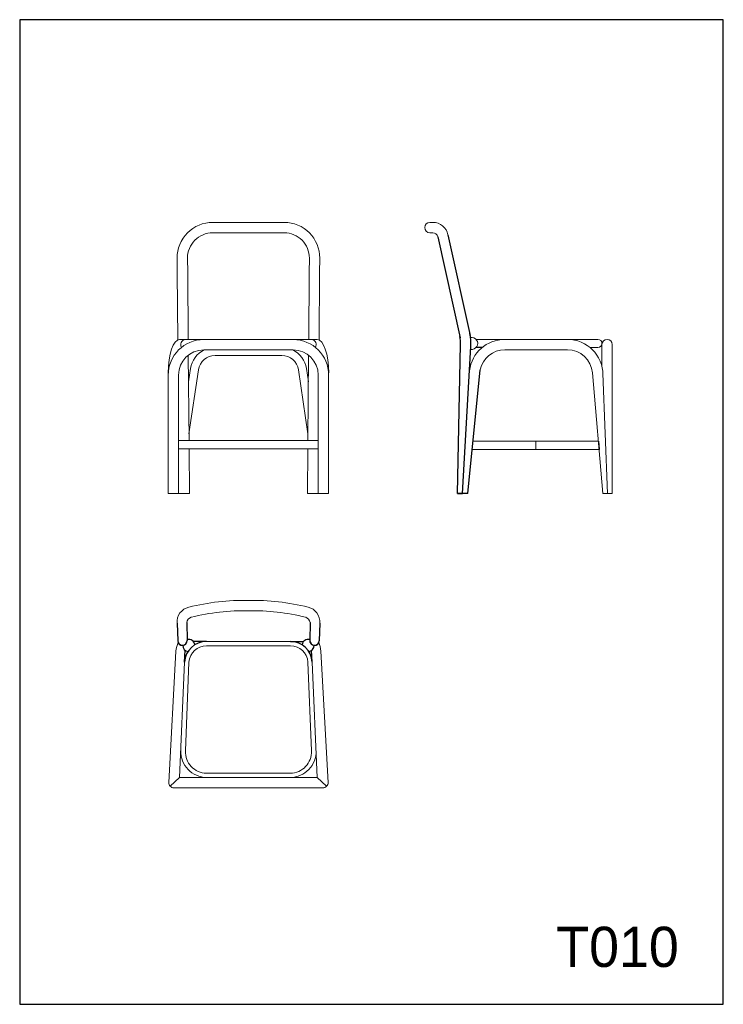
# Model space of a CAD drawing. Header units: millimetres. Extents: x 3717 to 3927, y 1486 to 1780.
import ezdxf

# ---------------------------------------------------------------- set-up
doc = ezdxf.new("R2010")
doc.units = ezdxf.units.MM
doc.layers.add('DIB', color=7, linetype='Continuous')

msp = doc.modelspace()

# ---------------------------------------------------------------- linework, layer by layer
for p, q in [((3842.13, 1715.2), (3848.78, 1685.1)), ((3845.17, 1715.78), (3851.81, 1685.77)), ((3848.02, 1638.53), (3848.96, 1683.03)), ((3849.52, 1638.53), (3852.03, 1682.49)), ((3855.43, 1682.19), (3853.61, 1682.19)), ((3851.12, 1638.53), (3854.8, 1675.49)), ((3890.08, 1654.24), (3890.3, 1651.74)), ((3851.12, 1638.53), (3848.02, 1638.53)), ((3848.02, 1638.53), (3849.52, 1638.53)), ((3764.33, 1599.87), (3764.52, 1594.6)), ((3767.22, 1600.04), (3767.35, 1594.69)), ((3804.06, 1600.04), (3803.93, 1594.69)), ((3806.94, 1599.87), (3806.75, 1594.6)), ((3773.08, 1594.4), (3769.19, 1594.4)), ((3798.19, 1594.4), (3802.09, 1594.4)), ((3766.59, 1588.26), (3766.78, 1591.76)), ((3804.69, 1588.26), (3804.5, 1591.76))]:
    msp.add_line(p, q)
at = {"lineweight": 20}
for p, q in [((3871.38, 1651.74), (3871.38, 1654.24)), ((3768.03, 1638.53), (3761.7, 1638.53)), ((3809.58, 1638.53), (3803.25, 1638.53)), ((3891.44, 1638.53), (3892.84, 1638.53)), ((3892.84, 1638.53), (3894.24, 1638.53))]:
    msp.add_line(p, q, dxfattribs=at)
msp.add_lwpolyline([(3717.37, 1486.05), (3927.37, 1486.05), (3927.37, 1780.05), (3717.37, 1780.05)], close=True)
for centre, radius, start, end in [((3839.4, 1683.23), 9.57, 358.7922, 373.7069), ((3839.07, 1683.23), 12.99, 356.6709, 373.707), ((3765.94, 1594.65), 1.41, 182.0732, 1.4478), ((3773.08, 1587.9), 6.5, 89.9504, 176.8705), ((3767.84, 1593.21), 1.8, 6.3254, 105.8934), ((3798.2, 1587.9), 6.5, 3.1295, 90.0496), ((3803.44, 1593.21), 1.8, 74.1066, 173.6746), ((3805.34, 1594.65), 1.41, 178.5522, 357.9268), ((3767.84, 1593.21), 1.8, 178.9849, 262.9299), ((3803.44, 1593.21), 1.8, 277.0701, 1.0151)]:
    msp.add_arc(centre, radius, start, end)
msp.add_arc((3852.25, 1683.39), 1.81, 261.6182, 100.3609, dxfattribs=at)
at = {"layer": 'DIB', "lineweight": 20, "ltscale": 2}
for p, q in [((3785.64, 1719.53), (3774.54, 1719.53)), ((3785.64, 1719.53), (3796.74, 1719.53)), ((3840.65, 1719.53), (3839.79, 1719.53)), ((3785.64, 1716.43), (3774.96, 1716.43)), ((3785.64, 1716.43), (3796.32, 1716.43)), ((3839.79, 1716.43), (3840.65, 1716.43)), ((3764.4, 1704.59), (3764.36, 1708.84)), ((3767.5, 1704.59), (3767.46, 1708.87)), ((3803.78, 1704.59), (3803.82, 1708.87)), ((3806.88, 1704.59), (3806.92, 1708.84)), ((3764.56, 1684.42), (3764.4, 1704.59)), ((3767.66, 1684.54), (3767.5, 1704.59)), ((3803.62, 1684.54), (3803.78, 1704.59)), ((3806.72, 1684.42), (3806.88, 1704.59)), ((3765.1, 1684.54), (3785.64, 1684.54)), ((3806.18, 1684.54), (3785.64, 1684.54)), ((3804.98, 1684.54), (3799.46, 1684.54)), ((3806.18, 1684.54), (3802.16, 1684.54)), ((3884.45, 1684.59), (3853.61, 1684.59)), ((3886.61, 1684.59), (3882.6, 1684.59)), ((3889.96, 1684.59), (3884.45, 1684.59)), ((3889.96, 1682.19), (3887.56, 1682.19)), ((3889.49, 1684.59), (3889.34, 1684.59)), ((3891.14, 1683.04), (3891.14, 1676.49)), ((3894.24, 1683.04), (3894.24, 1638.53)), ((3767.9, 1654.44), (3767.69, 1679.87)), ((3772.3, 1681.44), (3785.64, 1681.44)), ((3775.66, 1679.79), (3785.64, 1679.79)), ((3798.98, 1681.44), (3785.64, 1681.44)), ((3795.62, 1679.79), (3785.64, 1679.79)), ((3803.38, 1654.44), (3803.58, 1679.87)), ((3880.84, 1681.49), (3862.15, 1681.49)), ((3767.76, 1671.95), (3768.34, 1675.87)), ((3803.52, 1671.95), (3802.94, 1675.87)), ((3761.7, 1674.59), (3761.7, 1638.53)), ((3764.8, 1673.94), (3764.8, 1638.53)), ((3767.88, 1656.41), (3770.71, 1675.52)), ((3803.4, 1656.41), (3800.57, 1675.52)), ((3806.48, 1673.94), (3806.48, 1638.53)), ((3809.58, 1674.59), (3809.58, 1638.53)), ((3891.44, 1638.53), (3888.31, 1674.63)), ((3892.84, 1638.53), (3891.43, 1674.4)), ((3785.64, 1654.44), (3764.8, 1654.44)), ((3785.64, 1654.44), (3806.48, 1654.44)), ((3890.08, 1654.24), (3852.69, 1654.24)), ((3785.64, 1651.94), (3764.8, 1651.94)), ((3768.03, 1638.53), (3767.92, 1651.94)), ((3785.64, 1651.94), (3806.48, 1651.94)), ((3803.25, 1638.53), (3803.36, 1651.94)), ((3890.3, 1651.74), (3852.44, 1651.74)), ((3785.64, 1594.4), (3773.07, 1594.4)), ((3785.64, 1594.4), (3798.2, 1594.4)), ((3763.99, 1591.53), (3761.88, 1552.32)), ((3785.64, 1593.1), (3773.08, 1593.1)), ((3785.64, 1593.1), (3798.2, 1593.1)), ((3807.29, 1591.53), (3809.39, 1552.32)), ((3766.59, 1588.26), (3765.09, 1553.77)), ((3767.89, 1588.25), (3766.82, 1561.69)), ((3803.39, 1588.25), (3804.45, 1561.69)), ((3804.69, 1588.26), (3806.19, 1553.77)), ((3765.09, 1553.77), (3762.3, 1551.16)), ((3785.64, 1553.77), (3765.09, 1553.77)), ((3785.64, 1555.07), (3773.11, 1555.07)), ((3785.64, 1555.07), (3798.17, 1555.07)), ((3785.64, 1553.77), (3806.19, 1553.77)), ((3806.19, 1553.77), (3808.98, 1551.16)), ((3785.82, 1550.67), (3763.43, 1550.67)), ((3785.82, 1550.67), (3807.85, 1550.67))]:
    msp.add_line(p, q, dxfattribs=at)
for centre, radius, start, end in [((3774.96, 1708.93), 10.6, 90, 180.4604), ((3796.32, 1708.93), 10.6, 359.5396, 90), ((3839.79, 1717.98), 1.55, 90, 270), ((3840.65, 1714.93), 4.6, 10.6485, 90), ((3774.96, 1708.93), 7.5, 90, 180.4604), ((3796.32, 1708.93), 7.5, 359.5396, 90), ((3840.65, 1714.93), 1.5, 10.6485, 90), ((3772.3, 1673.94), 10.6, 90, 180), ((3766.98, 1683.01), 1.56, 99.787, 211.2643), ((3798.98, 1673.94), 10.6, 0, 90), ((3804.3, 1683.01), 1.56, 328.7357, 80.213), ((3862.15, 1673.99), 10.6, 90.0017, 173.3441), ((3880.84, 1673.99), 10.6, 0, 90), ((3889.96, 1683.39), 1.2, 270, 90), ((3892.69, 1683.04), 1.55, 0, 180), ((3772.3, 1673.94), 7.5, 90, 180), ((3775.66, 1674.79), 7.4, 115.8651, 171.5794), ((3775.66, 1674.79), 5, 90, 171.5794), ((3795.62, 1674.79), 5, 8.4206, 90), ((3795.62, 1674.79), 7.4, 8.4206, 64.1349), ((3798.98, 1673.94), 7.5, 0, 90), ((3862.15, 1673.99), 7.5, 90, 168.4193), ((3880.84, 1673.99), 7.5, 4.4829, 90), ((3784.58, 1536.32), 70.35, 89.1406, 103.7793), ((3786.69, 1536.32), 70.35, 76.2207, 90.8594), ((3768.92, 1600.18), 4.6, 103.7793, 183.8629), ((3784.58, 1536.32), 67.25, 89.101, 103.7793), ((3786.69, 1536.32), 67.25, 76.2207, 90.899), ((3802.36, 1600.18), 4.6, 356.1371, 76.2207), ((3769.25, 1599.69), 2.07, 109.406, 170.2181), ((3802.03, 1599.69), 2.07, 9.7819, 70.594), ((3773.6, 1590.52), 9.66, 157.988, 173.9665), ((3765.94, 1594.65), 1.41, 204.1503, 1.4478), ((3765.94, 1594.65), 1.41, 204.1503, 1.4478), ((3805.34, 1594.65), 1.41, 178.5522, 335.8497), ((3797.68, 1590.52), 9.66, 6.0335, 22.012), ((3773.08, 1587.9), 5.2, 90, 176.1371), ((3798.2, 1587.9), 5.2, 3.8629, 90), ((3773.25, 1561.58), 7.81, 178.5778, 269.0124), ((3773.18, 1561.43), 6.36, 177.7169, 269.3585), ((3798.03, 1561.58), 7.81, 270.9876, 1.4222), ((3798.09, 1561.43), 6.36, 270.6415, 2.2831), ((3763.43, 1552.22), 1.55, 176.1371, 270), ((3807.85, 1552.22), 1.55, 270, 3.8629)]:
    msp.add_arc(centre, radius, start, end, dxfattribs=at)
at = {"layer": 'DIB', "lineweight": 20, "ltscale": 2, "extrusion": (0, 0, -1)}
msp.add_ellipse((3765.1, 1674.59), major_axis=(0, 9.96), ratio=0.341474, start_param=4.712389, end_param=6.283185, dxfattribs=at)
at = {"layer": 'DIB', "lineweight": 20, "ltscale": 2}
msp.add_ellipse((3806.18, 1674.59), major_axis=(0, 9.96), ratio=0.341474, start_param=4.712389, end_param=6.283185, dxfattribs=at)

# ---------------------------------------------------------------- texts
at = {"insert": (3877.51, 1509.21), "char_height": 12, "width": 168.8154, "attachment_point": 1}
msp.add_mtext('T010', dxfattribs=at)

doc.saveas('drawing.dxf')
